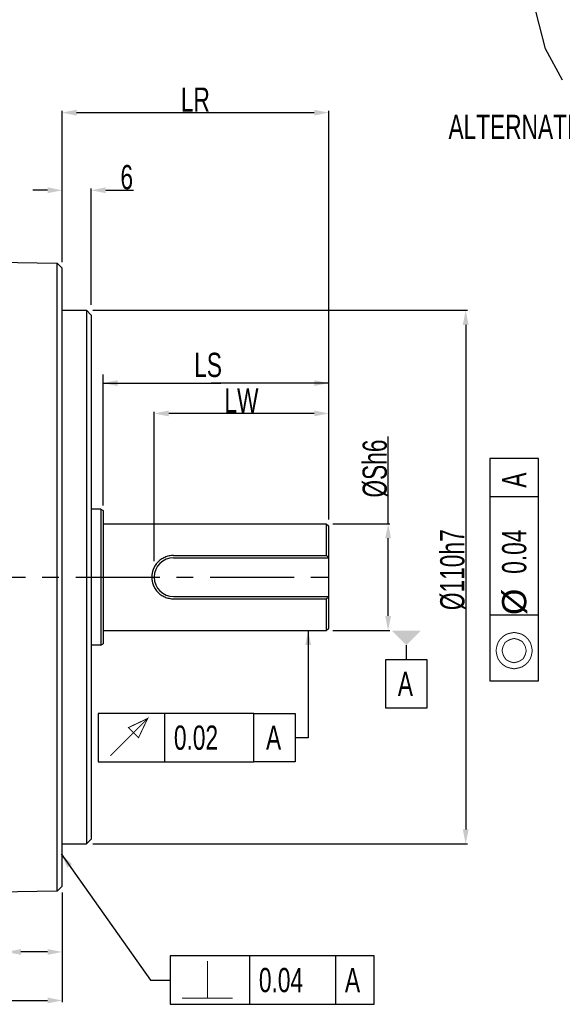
# Model space of a CAD drawing. Header units: millimetres. Extents: x -95 to 535, y -111 to 334.
# Tile 9 of 20: x 204 to 260, y 151 to 253. Entities that reach past the tile are written whole.
import ezdxf

# ---------------------------------------------------------------- set-up
doc = ezdxf.new("R2010")
doc.units = ezdxf.units.MM
doc.header["$LTSCALE"] = 23.1
doc.header["$PDMODE"] = 3
doc.header["$PDSIZE"] = 0.3125
doc.linetypes.add('CENTER', pattern=[0.6, 0.375, -0.075, 0.075, -0.075])
doc.layers.get('0').update_dxf_attribs({"linetype": 'CONTINUOUS'})
doc.layers.get('Defpoints').update_dxf_attribs({"linetype": 'CONTINUOUS'})
doc.layers.add('02___PRT_ALL_AXES', color=7, linetype='CONTINUOUS')
doc.layers.add('DEFAULT_1', color=7, linetype='CENTER')
doc.styles.get("Standard").update_dxf_attribs({"font": 'txt', "width": 0.7})
doc.dimstyles.new('DIMSTYLE_1', dxfattribs={"dimtxt": 2.5, "dimasz": 1.5, "dimexe": 0.18, "dimexo": 0.0625, "dimgap": 0.09, "dimtad": 1, "dimlfac": 2, "dimdsep": 46, "dimtxsty": 'Standard', "dimblk": '_FILLED', "dimblk1": '_FILLED', "dimblk2": '_FILLED', "dimcen": 0.09, "dimadec": 0, "dimazin": 0, "dimtp": 0.01, "dimtm": 0.01, "dimtfac": 1, "dimtofl": 0, "dimtmove": 0, "dimatfit": 3, "dimldrblk": '_FILLED', "dimfxl": 0, "dimtolj": 1, "dimarcsym": 0})

# ---------------------------------------------------------------- blocks, each defined once
blk = doc.blocks.new('_FILLED')
at = {"color": 0, "linetype": 'ByBlock'}
blk.add_solid([(0, 0), (-1, 0.2), (-1, -0.2)], dxfattribs=at)
blk = doc.blocks.new('*D42')
at = {"color": 0, "linetype": 'Continuous', "lineweight": -2}
for p, q in [((114.96, 174.94), (114.96, 151.31)), ((208.71, 162.44), (208.71, 151.31)), ((116.46, 151.49), (207.21, 151.49))]:
    blk.add_line(p, q, dxfattribs=at)
at = {"layer": 'Defpoints', "color": 0, "linetype": 'Continuous'}
for p in [(114.96, 175), (208.71, 162.5), (208.71, 151.49)]:
    blk.add_point(p, dxfattribs=at)
at = {"color": 0, "linetype": 'Continuous', "lineweight": -2, "xscale": 1.5, "yscale": 1.5, "zscale": 1.5, "rotation": 180}
blk.add_blockref('_FILLED', (114.96, 151.49), dxfattribs=at)
at = {"color": 0, "linetype": 'Continuous', "lineweight": -2, "xscale": 1.5, "yscale": 1.5, "zscale": 1.5}
blk.add_blockref('_FILLED', (208.71, 151.49), dxfattribs=at)
at = {"color": 0, "linetype": 'Continuous', "insert": (161.84, 152.83), "char_height": 2.5, "attachment_point": 5}
blk.add_mtext('\\A1;LL', dxfattribs=at)
blk = doc.blocks.new('*D43')
at = {"color": 0, "linetype": 'Continuous', "lineweight": -2}
for p, q in [((207.21, 234.99), (205.71, 234.99)), ((208.71, 227.59), (208.71, 235.17)), ((211.71, 223.17), (211.71, 235.17)), ((213.21, 234.99), (216.06, 234.99))]:
    blk.add_line(p, q, dxfattribs=at)
at = {"layer": 'Defpoints', "color": 0, "linetype": 'Continuous'}
for p in [(211.71, 234.99), (208.71, 227.52), (211.71, 223.11)]:
    blk.add_point(p, dxfattribs=at)
at = {"color": 0, "linetype": 'Continuous', "lineweight": -2, "xscale": 1.5, "yscale": 1.5, "zscale": 1.5}
blk.add_blockref('_FILLED', (208.71, 234.99), dxfattribs=at)
at = {"color": 0, "linetype": 'Continuous', "lineweight": -2, "xscale": 1.5, "yscale": 1.5, "zscale": 1.5, "rotation": 180}
blk.add_blockref('_FILLED', (211.71, 234.99), dxfattribs=at)
at = {"color": 0, "linetype": 'Continuous', "insert": (215.38, 236.33), "char_height": 2.5, "attachment_point": 5}
blk.add_mtext('\\A1;6', dxfattribs=at)
blk = doc.blocks.new('*D44')
at = {"color": 0, "linetype": 'Continuous', "lineweight": -2}
for p, q in [((208.71, 227.75), (208.71, 243.17)), ((210.21, 242.99), (234.71, 242.99)), ((236.21, 202.26), (236.21, 243.17))]:
    blk.add_line(p, q, dxfattribs=at)
at = {"layer": 'Defpoints', "color": 0, "linetype": 'Continuous'}
for p in [(236.21, 242.99), (208.71, 227.69), (236.21, 202.2)]:
    blk.add_point(p, dxfattribs=at)
at = {"color": 0, "linetype": 'Continuous', "lineweight": -2, "xscale": 1.5, "yscale": 1.5, "zscale": 1.5, "rotation": 180}
blk.add_blockref('_FILLED', (208.71, 242.99), dxfattribs=at)
at = {"color": 0, "linetype": 'Continuous', "lineweight": -2, "xscale": 1.5, "yscale": 1.5, "zscale": 1.5}
blk.add_blockref('_FILLED', (236.21, 242.99), dxfattribs=at)
at = {"color": 0, "linetype": 'Continuous', "insert": (222.46, 244.33), "char_height": 2.5, "attachment_point": 5}
blk.add_mtext('\\A1;LR', dxfattribs=at)
blk = doc.blocks.new('*D45')
at = {"color": 0, "linetype": 'Continuous', "lineweight": -2}
for p, q in [((242.34, 200.62), (242.34, 209.61)), ((236.62, 200.62), (242.52, 200.62)), ((242.34, 191.12), (242.34, 199.12)), ((236.62, 189.62), (242.52, 189.62))]:
    blk.add_line(p, q, dxfattribs=at)
at = {"layer": 'Defpoints', "color": 0, "linetype": 'Continuous'}
for p in [(236.56, 200.62), (242.34, 200.62), (236.56, 189.62)]:
    blk.add_point(p, dxfattribs=at)
at = {"color": 0, "linetype": 'Continuous', "lineweight": -2, "xscale": 1.5, "yscale": 1.5, "zscale": 1.5}
for p, rotation in [((242.34, 200.62), 90), ((242.34, 189.62), 270)]:
    blk.add_blockref('_FILLED', p, dxfattribs=dict(at, rotation=rotation))
at = {"color": 0, "linetype": 'Continuous', "insert": (241, 206.31), "char_height": 2.5, "attachment_point": 5, "rotation": 90}
blk.add_mtext('\\A1;%%cSh6', dxfattribs=at)
blk = doc.blocks.new('*D47')
at = {"color": 0, "linetype": 'Continuous', "lineweight": -2}
for p, q in [((211.87, 222.62), (250.52, 222.62)), ((250.34, 221.12), (250.34, 169.12)), ((211.87, 167.62), (250.52, 167.62))]:
    blk.add_line(p, q, dxfattribs=at)
at = {"layer": 'Defpoints', "color": 0, "linetype": 'Continuous'}
for p in [(211.81, 222.62), (211.81, 167.62), (250.34, 167.62)]:
    blk.add_point(p, dxfattribs=at)
at = {"color": 0, "linetype": 'Continuous', "lineweight": -2, "xscale": 1.5, "yscale": 1.5, "zscale": 1.5}
for p, rotation in [((250.34, 222.62), 90), ((250.34, 167.62), 270)]:
    blk.add_blockref('_FILLED', p, dxfattribs=dict(at, rotation=rotation))
at = {"color": 0, "linetype": 'Continuous', "insert": (249, 195.88), "char_height": 2.5, "attachment_point": 5, "rotation": 90}
blk.add_mtext('\\A1;%%c110h7', dxfattribs=at)
blk = doc.blocks.new('*D51')
at = {"color": 0, "linetype": 'Continuous', "lineweight": -2}
for p, q in [((218.21, 196.75), (218.21, 212.17)), ((236.21, 202.03), (236.21, 212.17)), ((234.71, 211.99), (219.71, 211.99))]:
    blk.add_line(p, q, dxfattribs=at)
at = {"layer": 'Defpoints', "color": 0, "linetype": 'Continuous'}
for p in [(218.21, 211.99), (236.21, 201.96), (218.21, 196.69)]:
    blk.add_point(p, dxfattribs=at)
at = {"color": 0, "linetype": 'Continuous', "lineweight": -2, "xscale": 1.5, "yscale": 1.5, "zscale": 1.5, "rotation": 180}
blk.add_blockref('_FILLED', (218.21, 211.99), dxfattribs=at)
at = {"color": 0, "linetype": 'Continuous', "lineweight": -2, "xscale": 1.5, "yscale": 1.5, "zscale": 1.5}
blk.add_blockref('_FILLED', (236.21, 211.99), dxfattribs=at)
at = {"color": 0, "linetype": 'Continuous', "insert": (227.21, 213.33), "char_height": 2.5, "attachment_point": 5}
blk.add_mtext('\\A1;LW', dxfattribs=at)
blk = doc.blocks.new('*D52')
at = {"color": 0, "linetype": 'Continuous', "lineweight": -2}
for p, q in [((208.71, 162.61), (208.71, 156.31)), ((202.96, 162.01), (202.96, 156.31)), ((202.96, 156.49), (191.12, 156.49)), ((207.21, 156.49), (204.46, 156.49))]:
    blk.add_line(p, q, dxfattribs=at)
at = {"layer": 'Defpoints', "color": 0, "linetype": 'Continuous'}
for p in [(208.71, 162.67), (202.96, 162.07), (208.71, 156.49)]:
    blk.add_point(p, dxfattribs=at)
at = {"color": 0, "linetype": 'Continuous', "lineweight": -2, "xscale": 1.5, "yscale": 1.5, "zscale": 1.5, "rotation": 180}
blk.add_blockref('_FILLED', (202.96, 156.49), dxfattribs=at)
at = {"color": 0, "linetype": 'Continuous', "lineweight": -2, "xscale": 1.5, "yscale": 1.5, "zscale": 1.5}
blk.add_blockref('_FILLED', (208.71, 156.49), dxfattribs=at)
at = {"color": 0, "linetype": 'Continuous', "insert": (193.25, 157.83), "char_height": 2.5, "attachment_point": 5}
blk.add_mtext('\\A1;11.5', dxfattribs=at)

msp = doc.modelspace()

# ---------------------------------------------------------------- linework, layer by layer
at = {"color": 7, "linetype": 'Continuous'}
for p, q in [((258.5641, 249.5779), (257.5719, 253.4369)), ((260.3238, 246.3507), (258.5641, 249.5779)), ((200.2109, 227.6084), (208.2111, 227.4687)), ((208.2111, 162.7655), (208.2111, 227.4687)), ((208.2111, 227.4687), (208.711, 226.96)), ((208.711, 163.2742), (208.711, 226.96)), ((208.711, 222.6171), (211.211, 222.6171)), ((211.211, 222.6171), (211.211, 167.6171)), ((211.211, 222.6171), (211.711, 222.1171)), ((211.711, 222.1168), (211.711, 168.1174)), ((212.945, 202.5127), (212.945, 216.0171)), ((236.211, 201.0627), (236.211, 216.0171)), ((212.945, 215.1171), (225.07, 215.1171)), ((236.211, 215.1171), (224.086, 215.1171)), ((257.836, 207.3379), (252.836, 207.3379)), ((252.836, 207.3379), (252.836, 184.4212)), ((257.836, 184.4212), (257.836, 207.3379)), ((257.836, 203.4004), (252.836, 203.4004)), ((212.711, 202.1171), (212.961, 201.9921)), ((212.961, 201.9921), (212.961, 188.2421)), ((235.961, 200.6171), (236.211, 200.3671)), ((235.961, 200.6171), (235.961, 197.3457)), ((236.211, 189.8672), (236.211, 200.367)), ((220.211, 197.3457), (235.961, 197.3457)), ((220.211, 197.1171), (236.211, 197.1171)), ((220.211, 193.1171), (236.211, 193.1171)), ((220.211, 192.8886), (235.961, 192.8886)), ((235.961, 192.8886), (235.961, 189.6171)), ((257.836, 191.1921), (252.836, 191.1921)), ((235.961, 189.6171), (236.211, 189.8671)), ((234.0913, 189.6171), (234.0913, 178.5752)), ((212.711, 188.1171), (212.961, 188.2421)), ((244.211, 188.1171), (244.211, 186.6171)), ((242.086, 186.6171), (246.336, 186.6171)), ((242.086, 181.6171), (242.086, 186.6171)), ((246.336, 186.6171), (246.336, 181.6171)), ((252.836, 184.4212), (257.836, 184.4212)), ((228.4933, 181.0752), (212.4308, 181.0752)), ((212.4308, 181.0752), (212.4308, 176.0752)), ((219.3058, 176.0752), (219.3058, 181.0752)), ((228.4933, 176.0752), (228.4933, 181.0752)), ((228.4933, 181.0752), (232.7433, 181.0752)), ((232.7433, 181.0752), (232.7433, 176.0752)), ((246.336, 181.6171), (242.086, 181.6171)), ((234.0913, 178.5752), (232.7711, 178.5752)), ((212.4308, 176.0752), (228.4933, 176.0752)), ((232.7433, 176.0752), (228.4933, 176.0752)), ((208.711, 167.6171), (211.211, 167.6171)), ((211.211, 167.6171), (211.711, 168.1171)), ((208.6218, 166.5934), (217.8436, 153.5956)), ((208.2111, 162.7655), (200.2109, 162.6258)), ((208.711, 163.2742), (208.2111, 162.7655)), ((240.8853, 156.0956), (219.8436, 156.0956)), ((219.8436, 156.0956), (219.8436, 151.0956)), ((228.0728, 151.0956), (228.0728, 156.0956)), ((236.9478, 151.0956), (236.9478, 156.0956)), ((240.8853, 151.0956), (240.8853, 156.0956)), ((217.8436, 153.5956), (219.8436, 153.5956)), ((219.8436, 151.0956), (240.8853, 151.0956))]:
    msp.add_line(p, q, dxfattribs=at)
for p, q in [((212.711, 202.1171), (211.711, 202.1171)), ((212.711, 202.1171), (212.711, 188.1171)), ((212.711, 188.1171), (211.711, 188.1171))]:
    msp.add_line(p, q)
at = {"color": 7, "linetype": 'Continuous', "const_width": 0.1}
for points in [[(255.336, 185.6712), (255.8568, 185.7754), (256.1693, 185.8795), (256.4818, 186.0879), (256.7943, 186.4004), (257.0027, 186.7129), (257.1068, 187.0254), (257.211, 187.5462), (257.1068, 188.0671), (257.0027, 188.3796), (256.7943, 188.692), (256.4818, 189.0046), (256.1693, 189.2129), (255.8568, 189.317), (255.336, 189.4212), (254.8152, 189.317), (254.5027, 189.2129), (254.1902, 189.0046), (253.8777, 188.692), (253.6693, 188.3796), (253.5652, 188.0671), (253.461, 187.5462), (253.5652, 187.0254), (253.6693, 186.7129), (253.8777, 186.4004), (254.1902, 186.0879), (254.5027, 185.8795), (254.8152, 185.7754), (255.336, 185.6712)], [(255.336, 186.2962), (255.7527, 186.4004), (255.961, 186.5045), (256.2735, 186.7129), (256.4818, 187.1296), (256.586, 187.5462), (256.4818, 187.9629), (256.3777, 188.1712), (256.1693, 188.4837), (255.7527, 188.692), (255.336, 188.7962), (254.9193, 188.692), (254.711, 188.5879), (254.3985, 188.3796), (254.1902, 187.9629), (254.086, 187.5462), (254.1902, 187.1296), (254.2943, 186.9212), (254.5027, 186.6087), (254.9193, 186.4004), (255.336, 186.2962)], [(213.6808, 176.7002), (217.535, 180.5544), (216.5974, 178.5752), (215.5558, 179.6169), (217.535, 180.5544)], [(223.6978, 151.7206), (223.6978, 155.5748)], [(221.0936, 151.7206), (226.302, 151.7206)]]:
    msp.add_lwpolyline(points, dxfattribs=at)
at = {"color": 7, "linetype": 'Continuous'}
msp.add_arc((220.211, 195.1171), 2, 90, 270, dxfattribs=at)
for points, start_tangent, end_tangent in [([(220.211, 197.3457), (219.7462, 197.2987), (219.2993, 197.1583), (218.8872, 196.9261), (218.5299, 196.6073), (218.2529, 196.2238), (218.0663, 195.7974), (217.9727, 195.3464), (217.9727, 194.8879), (218.0663, 194.4369), (218.2529, 194.0104), (218.5299, 193.6269), (218.8872, 193.3082), (219.2993, 193.0759), (219.7462, 192.9356), (220.211, 192.8886)], (-0.99997206, 0.00747547), (0.99997214, 0.00746433)), ([(236.113, 197.1927), (236.0375, 197.2689), (235.961, 197.3457)], (-0.70272431, 0.71146226), (-0.70710678, 0.70710678)), ([(236.1875, 197.1171), (236.113, 197.1927)], (-0.70038604, 0.71376424), (-0.70272431, 0.71146226)), ([(236.113, 193.0415), (236.0375, 192.9653), (235.961, 192.8886)], (-0.7027243, -0.71146227), (-0.70710678, -0.70710678)), ([(236.1875, 193.1171), (236.113, 193.0415)], (-0.70038604, -0.71376424), (-0.7027243, -0.71146227))]:
    msp.add_spline(points, degree=3, dxfattribs=dict(at, start_tangent=start_tangent, end_tangent=end_tangent))
for points in [[(234.3913, 188.1171), (234.0913, 189.6171), (233.7913, 188.1171)], [(242.711, 189.6171), (245.711, 189.6171), (244.211, 188.1171)], [(209.7344, 165.5436), (208.6218, 166.5934), (209.2451, 165.1964)]]:
    msp.add_solid(points, dxfattribs=at)
at = {"layer": '02___PRT_ALL_AXES', "color": 7, "linetype": 'Continuous'}
for p, q in [((212.961, 200.6171), (235.961, 200.6171)), ((212.961, 189.6171), (235.961, 189.6171))]:
    msp.add_line(p, q, dxfattribs=at)
at = {"layer": 'DEFAULT_1', "color": 7, "linetype": 'CENTER'}
msp.add_line((113.0982, 195.1171), (236.961, 195.1171), dxfattribs=at)

# ---------------------------------------------------------------- block references
at = {"color": 7, "linetype": 'Continuous', "xscale": 1.5, "yscale": 1.5, "zscale": 1.5, "rotation": 180}
msp.add_blockref('_FILLED', (212.945, 215.1171), dxfattribs=at)
at = {"color": 7, "linetype": 'Continuous', "xscale": 1.5, "yscale": 1.5, "zscale": 1.5}
msp.add_blockref('_FILLED', (236.211, 215.1171), dxfattribs=at)

# ---------------------------------------------------------------- texts
at = {"color": 7, "linetype": 'Continuous', "width": 0.7}
for s, p in [('ALTERNATIVE SHAFT KEYWAY TYPE', (248.5628, 240.2693)), ('LS', (222.336, 215.7421)), ('A', (243.336, 182.8671)), ('0.02', (220.2433, 177.3252)), ('A', (229.7433, 177.3252)), ('0.04', (229.0103, 152.3456)), ('A', (237.8853, 152.3456))]:
    msp.add_text(s, height=2.5, dxfattribs=at).set_placement(p)
at = {"color": 7, "linetype": 'Continuous'}
for s, width, p in [('A', 0.7, (256.586, 204.3379)), ('0.04', 0.7, (256.586, 195.4629)), (' %%c', 1.041667, (256.586, 190.2546))]:
    msp.add_text(s, height=2.5, rotation=90, dxfattribs=dict(at, width=width)).set_placement(p)

# ---------------------------------------------------------------- dimensions: what is measured, and where the dimension line sits
for base, p1, p2, text, picture, middle in [((236.211, 242.9921), (208.711, 227.6878), (236.211, 202.1971), 'LR', '*D44', (222.461, 242.9921)), ((208.711, 151.4921), (114.961, 175.0021), (208.711, 162.4982), 'LL', '*D42', (161.836, 151.4921))]:
    dim = msp.add_linear_dim(base=base, p1=p1, p2=p2, text=text, dimstyle='DIMSTYLE_1', dxfattribs=at)
    dim.commit()
    dim.dimension.update_dxf_attribs({"geometry": picture, "text_midpoint": middle, "dimtype": 160})
for base, p1, p2, picture, middle in [((211.711, 234.9921), (208.711, 227.5243), (211.711, 223.1108), '*D43', (215.3843, 234.9921)), ((208.711, 156.4921), (202.961, 162.0738), (208.711, 162.6742), '*D52', (193.2509, 156.4921))]:
    dim = msp.add_linear_dim(base=base, p1=p1, p2=p2, dimstyle='DIMSTYLE_1', dxfattribs=at)
    dim.commit()
    dim.dimension.update_dxf_attribs({"geometry": picture, "text_midpoint": middle, "dimtype": 160})
for base, p1, p2, angle, text, picture, middle in [((250.336, 167.6171), (211.811, 222.6171), (211.811, 167.6171), 270, '%%c<>h7', '*D47', (250.336, 195.8796)), ((218.211, 211.9921), (236.211, 201.9626), (218.211, 196.6864), 180, 'LW', '*D51', (227.211, 211.9921)), ((242.336, 200.6171), (236.561, 189.6171), (236.561, 200.6171), 90, '%%cSh6', '*D45', (242.336, 206.3127))]:
    dim = msp.add_linear_dim(base=base, p1=p1, p2=p2, angle=angle, text=text, dimstyle='DIMSTYLE_1', dxfattribs=at)
    dim.commit()
    dim.dimension.update_dxf_attribs({"geometry": picture, "text_midpoint": middle, "dimtype": 160})

doc.saveas('drawing.dxf')
